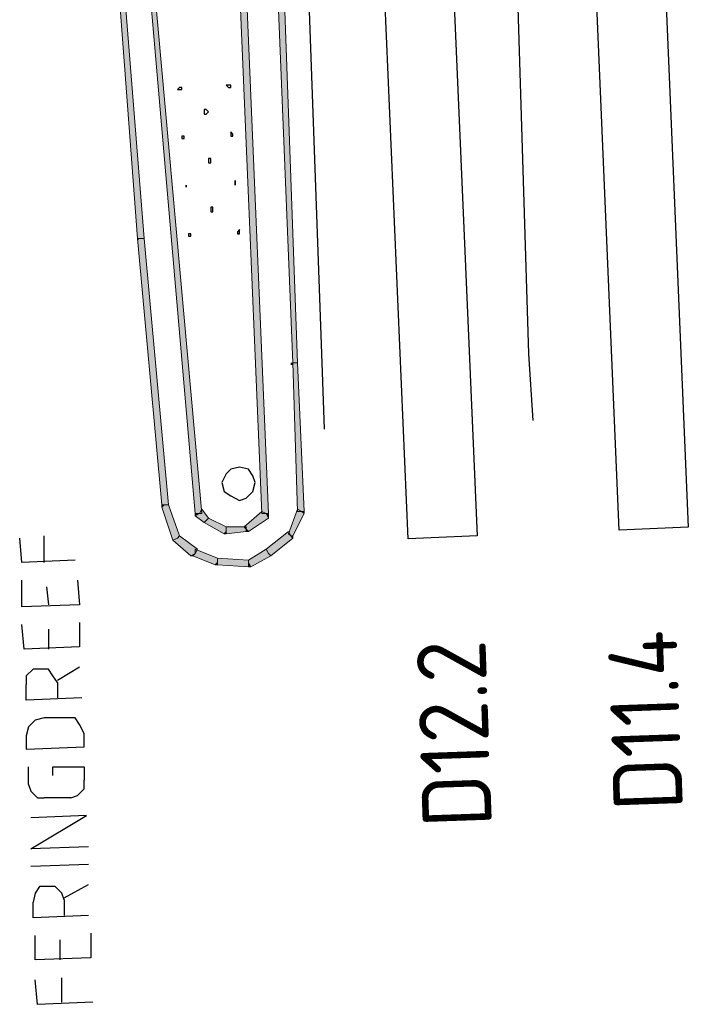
# Model space of a CAD drawing. Header units: millimetres. Extents: x -27 to 2301, y -256 to 766.
# Tile 43 of 97: x 235 to 244, y 11 to 25. Entities that reach past the tile are written whole.
import ezdxf

# ---------------------------------------------------------------- set-up
doc = ezdxf.new("R2010")
doc.units = ezdxf.units.MM
for name, color, linetype in [('SIV-ONDERGROND-ALG', 251, 'Continuous'), ('SIV-VRI-DETECTIE', 4, 'Continuous'), ('SIV-WEGMARKERING', 7, 'Continuous')]:
    doc.layers.add(name, color=color, linetype=linetype)
doc.styles.add('ISO', font='ISO.shx')

# ---------------------------------------------------------------- blocks, each defined once
blk = doc.blocks.new('20x1')
at = {"layer": 'SIV-VRI-DETECTIE'}
for p, q in [((0, 0.5), (20, 0.5)), ((20, 0.5), (20, -0.5)), ((20, -0.5), (0, -0.5))]:
    blk.add_line(p, q, dxfattribs=at)

msp = doc.modelspace()

# ---------------------------------------------------------------- hatches: boundary and pattern name
at = {"layer": 'SIV-ONDERGROND-ALG'}
h = msp.add_hatch(color=256, dxfattribs=at)
h.dxf.hatch_style = 2
h.paths.add_polyline_path([(236.497, 21.666), (236.529, 21.666), (236.047, 27.713), (235.982, 27.713), (236.433, 21.666)])
h = msp.add_hatch(color=256, dxfattribs=at)
h.dxf.hatch_style = 2
h.paths.add_polyline_path([(238.491, 26.169), (238.427, 26.169), (238.684, 19.865), (238.749, 19.865), (238.523, 26.169)])
h = msp.add_hatch(color=256, dxfattribs=at)
h.dxf.hatch_style = 2
h.paths.add_polyline_path([(236.594, 25.88), (236.561, 25.88), (237.269, 17.678), (237.366, 17.678), (236.626, 25.88)])
h = msp.add_hatch(color=256, dxfattribs=at)
h.dxf.hatch_style = 2
h.paths.add_polyline_path([(238.298, 17.678), (238.33, 17.678), (238.009, 25.333), (237.912, 25.333), (238.234, 17.678)])
h = msp.add_hatch(color=256, dxfattribs=at)
h.dxf.hatch_style = 2
h.paths.add_polyline_path([(236.819, 17.807), (236.883, 17.807), (236.529, 21.666), (236.433, 21.666), (236.787, 17.807)])
h = msp.add_hatch(color=256, dxfattribs=at)
h.dxf.hatch_style = 2
h.paths.add_polyline_path([(236.433, 21.666), (236.465, 21.666), (236.433, 21.634)])
h = msp.add_hatch(color=256, dxfattribs=at)
h.dxf.hatch_style = 2
h.paths.add_polyline_path([(238.652, 19.865), (238.684, 19.865), (238.684, 19.833), (238.652, 19.833)])
h = msp.add_hatch(color=256, dxfattribs=at)
h.dxf.hatch_style = 2
h.paths.add_polyline_path([(238.716, 19.865), (238.684, 19.865), (238.749, 17.71), (238.845, 17.71), (238.749, 19.865)])
h = msp.add_hatch(color=256, dxfattribs=at)
h.dxf.hatch_style = 2
h.paths.add_polyline_path([(237.012, 17.324), (237.044, 17.356), (236.883, 17.807), (236.819, 17.807), (236.787, 17.774), (236.947, 17.292)])
h = msp.add_hatch(color=256, dxfattribs=at)
h.dxf.hatch_style = 2
h.paths.add_polyline_path([(236.787, 17.774), (236.787, 17.807), (236.819, 17.807)])
h = msp.add_hatch(color=256, dxfattribs=at)
h.dxf.hatch_style = 2
h.paths.add_polyline_path([(237.333, 17.678), (237.269, 17.646), (237.398, 17.549), (237.43, 17.581), (237.462, 17.614), (237.366, 17.742)])
h = msp.add_hatch(color=256, dxfattribs=at)
h.dxf.hatch_style = 2
h.paths.add_polyline_path([(238.009, 17.453), (238.041, 17.421), (238.33, 17.614), (238.298, 17.678), (238.234, 17.71), (237.977, 17.485)])
h = msp.add_hatch(color=256, dxfattribs=at)
h.dxf.hatch_style = 2
h.paths.add_polyline_path([(238.813, 17.71), (238.749, 17.742), (238.62, 17.388), (238.652, 17.356), (238.684, 17.356), (238.845, 17.678)])
h = msp.add_hatch(color=256, dxfattribs=at)
h.dxf.hatch_style = 2
h.paths.add_polyline_path([(238.845, 17.71), (238.845, 17.678), (238.813, 17.71)])
h = msp.add_hatch(color=256, dxfattribs=at)
h.dxf.hatch_style = 2
h.paths.add_polyline_path([(237.269, 17.678), (237.269, 17.646), (237.333, 17.678)])
h = msp.add_hatch(color=256, dxfattribs=at)
h.dxf.hatch_style = 2
h.paths.add_polyline_path([(237.43, 17.581), (237.398, 17.549), (237.687, 17.388), (237.719, 17.421), (237.719, 17.485), (237.462, 17.614)])
h = msp.add_hatch(color=256, dxfattribs=at)
h.dxf.hatch_style = 2
h.paths.add_polyline_path([(238.33, 17.614), (238.33, 17.678), (238.298, 17.678)])
h = msp.add_hatch(color=256, dxfattribs=at)
h.dxf.hatch_style = 2
h.paths.add_polyline_path([(237.687, 17.388), (237.719, 17.388), (237.719, 17.421)])
h = msp.add_hatch(color=256, dxfattribs=at)
h.dxf.hatch_style = 2
h.paths.add_polyline_path([(237.719, 17.421), (237.719, 17.388), (238.009, 17.421), (238.009, 17.485), (237.719, 17.485)])
h = msp.add_hatch(color=256, dxfattribs=at)
h.dxf.hatch_style = 2
h.paths.add_polyline_path([(238.009, 17.421), (238.041, 17.421), (238.009, 17.453)])
h = msp.add_hatch(color=256, dxfattribs=at)
h.dxf.hatch_style = 2
h.paths.add_polyline_path([(238.652, 17.356), (238.62, 17.421), (238.298, 17.163), (238.33, 17.099), (238.363, 17.067), (238.684, 17.324)])
h = msp.add_hatch(color=256, dxfattribs=at)
h.dxf.hatch_style = 2
h.paths.add_polyline_path([(237.269, 17.099), (237.301, 17.163), (237.044, 17.356), (237.012, 17.324), (236.947, 17.292), (237.205, 17.067)])
h = msp.add_hatch(color=256, dxfattribs=at)
h.dxf.hatch_style = 2
h.paths.add_polyline_path([(238.684, 17.356), (238.684, 17.324), (238.652, 17.356)])
h = msp.add_hatch(color=256, dxfattribs=at)
h.dxf.hatch_style = 2
h.paths.add_polyline_path([(237.591, 16.97), (237.591, 17.035), (237.269, 17.163), (237.269, 17.099), (237.237, 17.067), (237.559, 16.938)])
h = msp.add_hatch(color=256, dxfattribs=at)
h.dxf.hatch_style = 2
h.paths.add_polyline_path([(238.33, 17.099), (238.298, 17.163), (238.041, 17.002), (238.041, 16.97), (238.073, 16.906), (238.363, 17.067)])
h = msp.add_hatch(color=256, dxfattribs=at)
h.dxf.hatch_style = 2
h.paths.add_polyline_path([(237.237, 17.067), (237.205, 17.067), (237.269, 17.099)])
h = msp.add_hatch(color=256, dxfattribs=at)
h.dxf.hatch_style = 2
h.paths.add_polyline_path([(238.041, 16.97), (238.041, 17.002), (237.591, 17.035), (237.591, 16.938), (238.041, 16.906)])
h = msp.add_hatch(color=256, dxfattribs=at)
h.dxf.hatch_style = 2
h.paths.add_polyline_path([(237.591, 16.938), (237.559, 16.938), (237.591, 16.97)])
h = msp.add_hatch(color=256, dxfattribs=at)
h.dxf.hatch_style = 2
h.paths.add_polyline_path([(238.073, 16.906), (238.041, 16.906), (238.041, 16.97)])

# ---------------------------------------------------------------- linework, layer by layer
at = {"layer": 'SIV-ONDERGROND-ALG', "lineweight": 25}
for points in [[(237.945, 50.776), (238.17, 45.887), (238.684, 33.214), (238.877, 26.169), (239.102, 19.865), (239.135, 18.9)], [(237.044, 23.821), (237.076, 23.821), (237.076, 23.854), (237.044, 23.854), (237.012, 23.821), (237.044, 23.821)], [(237.752, 23.854), (237.784, 23.854), (237.784, 23.886), (237.719, 23.886), (237.752, 23.854)], [(237.43, 23.468), (237.462, 23.5), (237.43, 23.532), (237.398, 23.532), (237.398, 23.468), (237.43, 23.468)], [(237.076, 23.114), (237.108, 23.114), (237.108, 23.146), (237.076, 23.146), (237.076, 23.114), (237.076, 23.114)], [(237.784, 23.146), (237.816, 23.146), (237.816, 23.178), (237.784, 23.21), (237.784, 23.178), (237.784, 23.178), (237.784, 23.146)], [(237.462, 22.76), (237.494, 22.76), (237.494, 22.824), (237.462, 22.824), (237.462, 22.76), (237.462, 22.76)], [(237.14, 22.438), (237.14, 22.406), (237.14, 22.406), (237.14, 22.438), (237.14, 22.438)], [(237.848, 22.438), (237.848, 22.47), (237.848, 22.503), (237.848, 22.438), (237.848, 22.438)], [(237.526, 22.052), (237.526, 22.052), (237.526, 22.117), (237.494, 22.117), (237.494, 22.052), (237.526, 22.052)], [(237.205, 21.699), (237.205, 21.731), (237.173, 21.731), (237.173, 21.699), (237.205, 21.699)], [(237.912, 21.731), (237.912, 21.763), (237.912, 21.763), (237.912, 21.795), (237.88, 21.763), (237.88, 21.731), (237.912, 21.731)], [(238.137, 18.128), (238.105, 18.225), (238.041, 18.321), (237.912, 18.353), (237.784, 18.321), (237.719, 18.257), (237.655, 18.128), (237.687, 18), (237.784, 17.935), (237.912, 17.871), (238.009, 17.903), (238.105, 18), (238.137, 18.128)], [(235.532, 17.002), (234.76, 16.97), (234.728, 17.324)], [(235.082, 16.97), (235.082, 17.356)], [(235.564, 16.713), (235.596, 16.359), (234.76, 16.327), (234.76, 16.713)], [(235.114, 16.616), (235.146, 16.359)], [(235.596, 16.102), (235.596, 15.748), (234.792, 15.716), (234.76, 16.07)], [(235.146, 16.005), (235.146, 15.716)], [(235.275, 15.233), (235.21, 15.33), (235.146, 15.426), (235.017, 15.426), (234.921, 15.426), (234.824, 15.33), (234.824, 15.201)], [(235.275, 15.266), (235.596, 15.459)], [(235.629, 15.008), (234.824, 14.976), (234.824, 15.201)], [(235.275, 15.233), (235.275, 15.008)], [(235.661, 14.301), (235.661, 14.494), (235.596, 14.622), (235.532, 14.719), (235.403, 14.719), (235.082, 14.719), (234.953, 14.687), (234.857, 14.59), (234.824, 14.461), (234.824, 14.268), (235.661, 14.301)], [(234.857, 13.754), (234.857, 14.011)], [(235.21, 13.882), (235.21, 14.011), (235.661, 14.011), (235.661, 13.818)], [(234.857, 13.754), (234.889, 13.657), (234.985, 13.561), (235.082, 13.561)], [(235.468, 13.561), (235.564, 13.593), (235.661, 13.689), (235.661, 13.818)], [(235.468, 13.561), (235.082, 13.561)], [(235.725, 12.853), (234.889, 12.821), (235.693, 13.303), (234.889, 13.271)], [(235.725, 12.596), (234.889, 12.564)], [(235.371, 12.081), (235.339, 12.178), (235.243, 12.274), (235.146, 12.274), (235.017, 12.274), (234.953, 12.178), (234.921, 12.049)], [(235.371, 12.113), (235.725, 12.306)], [(235.725, 11.856), (234.921, 11.824), (234.921, 12.049)], [(235.371, 12.081), (235.371, 11.856)], [(235.757, 11.599), (235.757, 11.245), (234.953, 11.213), (234.953, 11.567)], [(235.307, 11.502), (235.307, 11.213)], [(235.789, 10.602), (234.985, 10.569), (234.953, 10.923)], [(235.339, 10.602), (235.339, 10.955)]]:
    msp.add_lwpolyline(points, dxfattribs=at)
at = {"layer": 'SIV-ONDERGROND-ALG', "lineweight": 5}
for points in [[(236.497, 21.666), (236.529, 21.666), (236.047, 27.713), (235.982, 27.713), (236.433, 21.666), (236.497, 21.666)], [(238.491, 26.169), (238.427, 26.169), (238.684, 19.865), (238.749, 19.865), (238.523, 26.169), (238.491, 26.169)], [(236.594, 25.88), (236.561, 25.88), (237.269, 17.678), (237.366, 17.678), (236.626, 25.88), (236.594, 25.88)], [(238.298, 17.678), (238.33, 17.678), (238.009, 25.333), (237.912, 25.333), (238.234, 17.678), (238.298, 17.678)], [(236.819, 17.807), (236.883, 17.807), (236.529, 21.666), (236.433, 21.666), (236.787, 17.807), (236.819, 17.807)], [(238.716, 19.865), (238.684, 19.865), (238.749, 17.71), (238.845, 17.71), (238.749, 19.865), (238.716, 19.865)], [(237.012, 17.324), (237.044, 17.356), (236.883, 17.807), (236.819, 17.807), (236.787, 17.774), (236.947, 17.292), (237.012, 17.324)], [(236.787, 17.774), (236.787, 17.807)], [(237.333, 17.678), (237.269, 17.646), (237.398, 17.549), (237.43, 17.581), (237.462, 17.614), (237.366, 17.742), (237.333, 17.678)], [(238.009, 17.453), (238.041, 17.421), (238.33, 17.614), (238.298, 17.678), (238.234, 17.71), (237.977, 17.485), (238.009, 17.453)], [(238.813, 17.71), (238.749, 17.742), (238.62, 17.388), (238.652, 17.356), (238.684, 17.356), (238.845, 17.678), (238.813, 17.71)], [(238.845, 17.71), (238.845, 17.678)], [(237.269, 17.678), (237.269, 17.646)], [(237.43, 17.581), (237.398, 17.549), (237.687, 17.388), (237.719, 17.421), (237.719, 17.485), (237.462, 17.614), (237.43, 17.581)], [(237.398, 17.549), (237.398, 17.549)], [(238.33, 17.614), (238.33, 17.678)], [(237.719, 17.421), (237.719, 17.388), (238.009, 17.421), (238.009, 17.485), (237.719, 17.485), (237.719, 17.421)], [(238.009, 17.421), (238.041, 17.421)], [(238.652, 17.356), (238.62, 17.421), (238.298, 17.163), (238.33, 17.099), (238.363, 17.067), (238.684, 17.324), (238.652, 17.356)], [(237.269, 17.099), (237.301, 17.163), (237.044, 17.356), (237.012, 17.324), (236.947, 17.292), (237.205, 17.067), (237.269, 17.099)], [(236.947, 17.292), (236.947, 17.292)], [(237.687, 17.388), (237.719, 17.388)], [(238.684, 17.356), (238.684, 17.324)], [(237.591, 16.97), (237.591, 17.035), (237.269, 17.163), (237.269, 17.099), (237.237, 17.067), (237.559, 16.938), (237.591, 16.97)], [(238.33, 17.099), (238.298, 17.163), (238.041, 17.002), (238.041, 16.97), (238.073, 16.906), (238.363, 17.067), (238.33, 17.099)], [(237.237, 17.067), (237.205, 17.067)], [(238.041, 16.97), (238.041, 17.002), (237.591, 17.035), (237.591, 16.938), (238.041, 16.906), (238.041, 16.97)], [(238.363, 17.067), (238.363, 17.067)], [(237.591, 16.938), (237.559, 16.938)], [(238.073, 16.906), (238.041, 16.906)]]:
    msp.add_lwpolyline(points, dxfattribs=at)
at = {"layer": 'SIV-WEGMARKERING', "lineweight": 25}
msp.add_lwpolyline([(241.065, 48.299), (241.161, 46.015), (241.676, 33.31), (241.901, 26.266), (242.094, 19.994), (242.158, 19.029)], dxfattribs=at)

# ---------------------------------------------------------------- block references
at = {"layer": 'SIV-VRI-DETECTIE'}
for p, rotation in [((243.059, 37.443), 272.4395827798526), ((239.987, 37.315), 272.4855554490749)]:
    msp.add_blockref('20x1', p, dxfattribs=dict(at, rotation=rotation))

# ---------------------------------------------------------------- texts
at = {"layer": 'SIV-VRI-DETECTIE', "linetype": 'Continuous', "style": 'ISO'}
for s, p in [('D11.4', (244.332, 13.39)), ('D12.2', (241.566, 13.149))]:
    msp.add_text(s, height=1, rotation=92, dxfattribs=at).set_placement(p)

doc.saveas('drawing.dxf')
